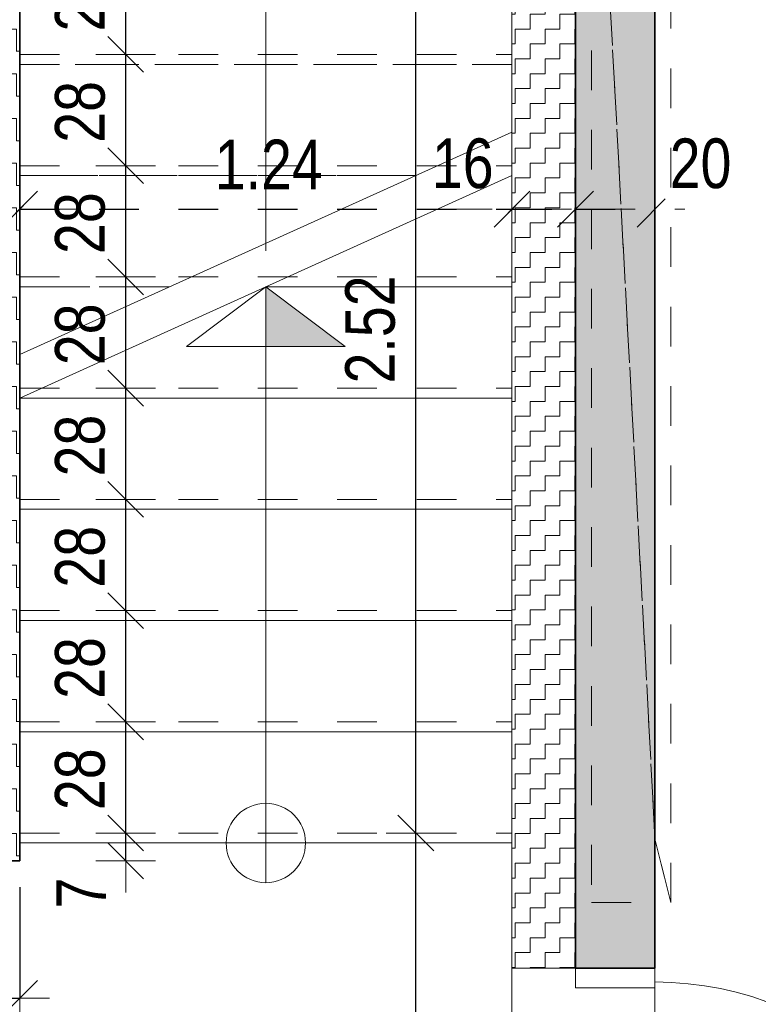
# Model space of a CAD drawing. Header units: metres. Extents: x -75 to 65, y -68 to 92.
# Tile 23 of 32: x 13.45 to 15.31, y 7.33 to 9.81. Entities that reach past the tile are written whole.
import ezdxf

# ---------------------------------------------------------------- set-up
doc = ezdxf.new("R2010")
doc.units = ezdxf.units.M
doc.header["$LTSCALE"] = 0.1
doc.header["$PDMODE"] = 65
for name, pattern in [('AUSGEZOGEN', [0]), ('STRICHLINIE_S4', [0.275, 0.175, -0.05, 0, -0.05]), ('VERDECKT2_S2', [0.165, 0.125, -0.04])]:
    doc.linetypes.add(name, pattern=pattern)
for name, color, linetype in [('XR$1$010 Murs extérieurs', 7, 'Continuous'), ('XR$1$010 Murs extérieurs – Hachures des composants', 7, 'Continuous'), ('XR$1$010 Murs extérieurs – Lignes de séparation des couches', 7, 'Continuous'), ('XR$1$010 Portes', 7, 'Continuous'), ('XR$1$055 Escaliers', 7, 'Continuous'), ('XR$1$056 Ascenseur', 7, 'Continuous'), ('XR$1$065 Mobilier installé', 7, 'Continuous'), ('XR$1$080 Définition des locaux – Contour', 7, 'Continuous'), ('XR$2$200 Lignes de coupe', 7, 'Continuous')]:
    doc.layers.add(name, color=color, linetype=linetype)
doc.layers.add('XR$2$STANDARD_1', color=7, linetype='Continuous', lineweight=25)
doc.styles.add('ARIAL', font='arial.ttf')
doc.dimstyles.new('DIMSTYLE_3', dxfattribs={"dimtxt": 0.125, "dimasz": 0.15, "dimexe": 0, "dimexo": 0, "dimgap": 0.0625, "dimtad": 2, "dimrnd": 0.005, "dimzin": 4, "dimdsep": 46, "dimtxsty": 'ARIAL', "dimblk1": 'ALL_ML_STRICH', "dimblk2": 'ALL_ML_STRICH', "dimsah": 1, "dimcen": 0, "dimclrd": 7, "dimclre": 7, "dimclrt": 7, "dimadec": 0, "dimazin": 0, "dimtfac": 1, "dimtdec": 0, "dimtix": 1, "dimtmove": 2, "dimatfit": 3, "dimfxl": 0, "dimtzin": 0, "dimlwd": 0, "dimlwe": 18, "dimarcsym": 0})
doc.dimstyles.new('DIMSTYLE_6', dxfattribs={"dimtxt": 0.125, "dimasz": 0.15, "dimexe": 0, "dimexo": 0, "dimgap": 0.0625, "dimtad": 2, "dimdec": 1, "dimlfac": 100, "dimrnd": 0.5, "dimzin": 4, "dimdsep": 46, "dimtxsty": 'ARIAL', "dimblk1": 'ALL_ML_STRICH', "dimblk2": 'ALL_ML_STRICH', "dimsah": 1, "dimcen": 0, "dimclrd": 7, "dimclre": 7, "dimclrt": 7, "dimadec": 0, "dimazin": 0, "dimtfac": 1, "dimtdec": 0, "dimtix": 1, "dimtmove": 2, "dimatfit": 3, "dimfxl": 0, "dimtzin": 0, "dimlwd": 0, "dimlwe": 18, "dimarcsym": 0})
doc.dimstyles.new('DIMSTYLE_7', dxfattribs={"dimtxt": 0.125, "dimasz": 0.15, "dimexe": 0, "dimexo": 0, "dimgap": 0.0625, "dimtad": 2, "dimdec": 1, "dimlfac": 100, "dimrnd": 0.5, "dimzin": 4, "dimdsep": 46, "dimtxsty": 'ARIAL', "dimblk1": 'ALL_ML_STRICH', "dimblk2": 'ALL_ML_STRICH', "dimsah": 1, "dimcen": 0, "dimclrd": 7, "dimclre": 7, "dimclrt": 7, "dimadec": 0, "dimazin": 0, "dimtfac": 1, "dimtdec": 0, "dimtix": 1, "dimtmove": 2, "dimatfit": 3, "dimfxl": 0, "dimtvp": 1.2, "dimtzin": 0, "dimlwd": 0, "dimlwe": 18, "dimarcsym": 0})
pattern_1 = [(0, (0.1125, 0.1125), (0.05625, 0.05625), [0.05625, -0.05625]), (90, (0.1125, 0.1125), (-0.05625, 0.05625), [0.05625, -0.05625])]

# ---------------------------------------------------------------- blocks, each defined once
blk = doc.blocks.new('ALL_ML_STRICH')
at = {"color": 0, "linetype": 'ByBlock', "lineweight": -2}
for p, q in [((0, -0.5), (0, 0.5)), ((-0.3, -0.3), (0.3, 0.3)), ((-1, 0), (0.5, 0))]:
    blk.add_line(p, q, dxfattribs=at)
blk = doc.blocks.new('*D86')
at = {"layer": 'DEFPOINTS', "color": 7, "linetype": 'AUSGEZOGEN', "lineweight": 18, "transparency": 16777216}
for p in [(14.5006, 7.7635), (14.4497, 6.2735), (14.5173, 6.2735)]:
    blk.add_point(p, dxfattribs=at)
at = {"layer": 'XR$2$STANDARD_1', "color": 7, "linetype": 'AUSGEZOGEN', "lineweight": -2, "transparency": 16777216}
for p, q in [((14.4497, 7.7635), (14.4497, 7.7635)), ((14.4497, 6.2735), (14.4497, 7.7635)), ((14.4497, 6.2735), (14.4497, 6.2735))]:
    blk.add_line(p, q, dxfattribs=at)
at = {"layer": 'XR$2$STANDARD_1', "color": 7, "linetype": 'AUSGEZOGEN', "lineweight": 18, "transparency": 16777216, "xscale": 0.15, "yscale": 0.15, "zscale": 0.15}
for p, rotation in [((14.4497, 7.7635), 90), ((14.4497, 6.2735), 270)]:
    blk.add_blockref('ALL_ML_STRICH', p, dxfattribs=dict(at, rotation=rotation))
at = {"layer": 'XR$2$STANDARD_1', "color": 7, "linetype": 'AUSGEZOGEN', "lineweight": 18, "transparency": 16777216, "insert": (14.3351, 7.0256), "char_height": 0.125, "width": 0.4, "attachment_point": 5, "rotation": 90, "style": 'ARIAL'}
blk.add_mtext('\\W0.80;\\A1;{\\A1;{1.49\\H0.082500;\\S^ ;}}', dxfattribs=at)
blk = doc.blocks.new('*D87')
at = {"layer": 'DEFPOINTS', "color": 7, "linetype": 'AUSGEZOGEN', "lineweight": 18, "transparency": 16777216}
for p in [(14.6747, 10.2835), (14.4497, 7.7635), (14.5006, 7.7635)]:
    blk.add_point(p, dxfattribs=at)
at = {"layer": 'XR$2$STANDARD_1', "color": 7, "linetype": 'AUSGEZOGEN', "lineweight": -2, "transparency": 16777216}
for p, q in [((14.4497, 10.2835), (14.4497, 10.2835)), ((14.4497, 7.7635), (14.4497, 10.2835)), ((14.4497, 7.7635), (14.4497, 7.7635))]:
    blk.add_line(p, q, dxfattribs=at)
at = {"layer": 'XR$2$STANDARD_1', "color": 7, "linetype": 'AUSGEZOGEN', "lineweight": 18, "transparency": 16777216, "xscale": 0.15, "yscale": 0.15, "zscale": 0.15}
for p, rotation in [((14.4497, 10.2835), 90), ((14.4497, 7.7635), 270)]:
    blk.add_blockref('ALL_ML_STRICH', p, dxfattribs=dict(at, rotation=rotation))
at = {"layer": 'XR$2$STANDARD_1', "color": 7, "linetype": 'AUSGEZOGEN', "lineweight": 18, "transparency": 16777216, "insert": (14.3351, 9.0312), "char_height": 0.125, "width": 0.4, "attachment_point": 5, "rotation": 90, "style": 'ARIAL'}
blk.add_mtext('\\W0.80;\\A1;{\\A1;{2.52\\H0.082500;\\S^ ;}}', dxfattribs=at)
blk = doc.blocks.new('*D101')
at = {"layer": 'DEFPOINTS', "color": 7, "linetype": 'AUSGEZOGEN', "lineweight": 18, "transparency": 16777216}
for p in [(12.8818, 7.5135), (13.4518, 7.3826), (12.8818, 7.3476)]:
    blk.add_point(p, dxfattribs=at)
at = {"layer": 'XR$2$STANDARD_1', "color": 7, "linetype": 'AUSGEZOGEN', "lineweight": -2, "transparency": 16777216}
for p, q in [((12.8818, 7.6274), (12.8818, 7.3476)), ((13.4518, 7.6274), (13.4518, 7.3476)), ((12.8818, 7.3476), (13.4518, 7.3476))]:
    blk.add_line(p, q, dxfattribs=at)
at = {"layer": 'XR$2$STANDARD_1', "color": 7, "linetype": 'AUSGEZOGEN', "lineweight": 18, "transparency": 16777216, "xscale": 0.15, "yscale": 0.15, "zscale": 0.15, "rotation": 180}
blk.add_blockref('ALL_ML_STRICH', (12.8818, 7.3476), dxfattribs=at)
at = {"layer": 'XR$2$STANDARD_1', "color": 7, "linetype": 'AUSGEZOGEN', "lineweight": 18, "transparency": 16777216, "xscale": 0.15, "yscale": 0.15, "zscale": 0.15}
blk.add_blockref('ALL_ML_STRICH', (13.4518, 7.3476), dxfattribs=at)
at = {"layer": 'XR$2$STANDARD_1', "color": 7, "linetype": 'AUSGEZOGEN', "lineweight": 18, "transparency": 16777216, "insert": (13.1622, 7.4622), "char_height": 0.125, "width": 0.4, "attachment_point": 5, "style": 'ARIAL'}
blk.add_mtext('\\W0.80;\\A1;{\\A1;{57\\H0.082500;\\S^ ;}}', dxfattribs=at)
blk = doc.blocks.new('*D174')
at = {"layer": 'DEFPOINTS', "color": 7, "linetype": 'STRICHLINIE_S4', "lineweight": 18, "transparency": 16777216}
for p in [(13.4518, 9.369), (13.2518, 9.334), (13.2518, 9.299)]:
    blk.add_point(p, dxfattribs=at)
at = {"layer": 'XR$2$STANDARD_1', "color": 7, "linetype": 'AUSGEZOGEN', "lineweight": -2, "transparency": 16777216}
for p, q in [((13.2518, 9.334), (13.2518, 9.334)), ((13.4518, 9.334), (13.4518, 9.334))]:
    blk.add_line(p, q, dxfattribs=at)
at = {"layer": 'XR$2$STANDARD_1', "color": 7, "linetype": 'STRICHLINIE_S4', "lineweight": -2, "transparency": 16777216}
blk.add_line((13.2518, 9.334), (13.4518, 9.334), dxfattribs=at)
at = {"layer": 'XR$2$STANDARD_1', "color": 7, "linetype": 'STRICHLINIE_S4', "lineweight": 18, "transparency": 16777216, "xscale": 0.15, "yscale": 0.15, "zscale": 0.15, "rotation": 180}
blk.add_blockref('ALL_ML_STRICH', (13.2518, 9.334), dxfattribs=at)
at = {"layer": 'XR$2$STANDARD_1', "color": 7, "linetype": 'STRICHLINIE_S4', "lineweight": 18, "transparency": 16777216, "xscale": 0.15, "yscale": 0.15, "zscale": 0.15}
blk.add_blockref('ALL_ML_STRICH', (13.4518, 9.334), dxfattribs=at)
at = {"layer": 'XR$2$STANDARD_1', "color": 7, "linetype": 'STRICHLINIE_S4', "lineweight": 18, "transparency": 16777216, "insert": (13.1281, 9.4486), "char_height": 0.125, "width": 0.4, "attachment_point": 5, "style": 'ARIAL'}
blk.add_mtext('\\W0.80;\\A1;{\\A1;{20\\H0.082500;\\S^ ;}}', dxfattribs=at)
blk = doc.blocks.new('*D175')
at = {"layer": 'DEFPOINTS', "color": 7, "linetype": 'STRICHLINIE_S4', "lineweight": 18, "transparency": 16777216}
for p in [(13.4518, 9.369), (14.6918, 9.369), (13.4518, 9.334)]:
    blk.add_point(p, dxfattribs=at)
at = {"layer": 'XR$2$STANDARD_1', "color": 7, "linetype": 'AUSGEZOGEN', "lineweight": -2, "transparency": 16777216}
for p, q in [((13.4518, 9.334), (13.4518, 9.334)), ((14.6918, 9.334), (14.6918, 9.334))]:
    blk.add_line(p, q, dxfattribs=at)
at = {"layer": 'XR$2$STANDARD_1', "color": 7, "linetype": 'STRICHLINIE_S4', "lineweight": -2, "transparency": 16777216}
blk.add_line((13.4518, 9.334), (14.6918, 9.334), dxfattribs=at)
at = {"layer": 'XR$2$STANDARD_1', "color": 7, "linetype": 'STRICHLINIE_S4', "lineweight": 18, "transparency": 16777216, "xscale": 0.15, "yscale": 0.15, "zscale": 0.15, "rotation": 180}
blk.add_blockref('ALL_ML_STRICH', (13.4518, 9.334), dxfattribs=at)
at = {"layer": 'XR$2$STANDARD_1', "color": 7, "linetype": 'STRICHLINIE_S4', "lineweight": 18, "transparency": 16777216, "xscale": 0.15, "yscale": 0.15, "zscale": 0.15}
blk.add_blockref('ALL_ML_STRICH', (14.6918, 9.334), dxfattribs=at)
at = {"layer": 'XR$2$STANDARD_1', "color": 7, "linetype": 'STRICHLINIE_S4', "lineweight": 18, "transparency": 16777216, "insert": (14.0792, 9.4465), "char_height": 0.125, "width": 0.4, "attachment_point": 5, "style": 'ARIAL'}
blk.add_mtext('\\W0.80;\\A1;{\\A1;{1.24\\H0.082500;\\S^ ;}}', dxfattribs=at)
blk = doc.blocks.new('*D176')
at = {"layer": 'DEFPOINTS', "color": 7, "linetype": 'STRICHLINIE_S4', "lineweight": 18, "transparency": 16777216}
for p in [(14.6918, 9.369), (14.8518, 9.369), (14.6918, 9.334)]:
    blk.add_point(p, dxfattribs=at)
at = {"layer": 'XR$2$STANDARD_1', "color": 7, "linetype": 'AUSGEZOGEN', "lineweight": -2, "transparency": 16777216}
for p, q in [((14.6918, 9.334), (14.6918, 9.334)), ((14.8518, 9.334), (14.8518, 9.334))]:
    blk.add_line(p, q, dxfattribs=at)
at = {"layer": 'XR$2$STANDARD_1', "color": 7, "linetype": 'STRICHLINIE_S4', "lineweight": -2, "transparency": 16777216}
blk.add_line((14.6918, 9.334), (14.8518, 9.334), dxfattribs=at)
at = {"layer": 'XR$2$STANDARD_1', "color": 7, "linetype": 'STRICHLINIE_S4', "lineweight": 18, "transparency": 16777216, "xscale": 0.15, "yscale": 0.15, "zscale": 0.15, "rotation": 180}
blk.add_blockref('ALL_ML_STRICH', (14.6918, 9.334), dxfattribs=at)
at = {"layer": 'XR$2$STANDARD_1', "color": 7, "linetype": 'STRICHLINIE_S4', "lineweight": 18, "transparency": 16777216, "xscale": 0.15, "yscale": 0.15, "zscale": 0.15}
blk.add_blockref('ALL_ML_STRICH', (14.8518, 9.334), dxfattribs=at)
at = {"layer": 'XR$2$STANDARD_1', "color": 7, "linetype": 'STRICHLINIE_S4', "lineweight": 18, "transparency": 16777216, "insert": (14.5678, 9.4486), "char_height": 0.125, "width": 0.4, "attachment_point": 5, "style": 'ARIAL'}
blk.add_mtext('\\W0.80;\\A1;{\\A1;{16\\H0.082500;\\S^ ;}}', dxfattribs=at)
blk = doc.blocks.new('*D177')
at = {"layer": 'DEFPOINTS', "color": 7, "linetype": 'STRICHLINIE_S4', "lineweight": 18, "transparency": 16777216}
for p in [(14.8518, 9.369), (15.0518, 9.3569), (14.8518, 9.334)]:
    blk.add_point(p, dxfattribs=at)
at = {"layer": 'XR$2$STANDARD_1', "color": 7, "linetype": 'AUSGEZOGEN', "lineweight": -2, "transparency": 16777216}
for p, q in [((14.8518, 9.334), (14.8518, 9.334)), ((15.0518, 9.334), (15.0518, 9.334))]:
    blk.add_line(p, q, dxfattribs=at)
at = {"layer": 'XR$2$STANDARD_1', "color": 7, "linetype": 'STRICHLINIE_S4', "lineweight": -2, "transparency": 16777216}
blk.add_line((14.8518, 9.334), (15.0518, 9.334), dxfattribs=at)
at = {"layer": 'XR$2$STANDARD_1', "color": 7, "linetype": 'STRICHLINIE_S4', "lineweight": 18, "transparency": 16777216, "xscale": 0.15, "yscale": 0.15, "zscale": 0.15, "rotation": 180}
blk.add_blockref('ALL_ML_STRICH', (14.8518, 9.334), dxfattribs=at)
at = {"layer": 'XR$2$STANDARD_1', "color": 7, "linetype": 'STRICHLINIE_S4', "lineweight": 18, "transparency": 16777216, "xscale": 0.15, "yscale": 0.15, "zscale": 0.15}
blk.add_blockref('ALL_ML_STRICH', (15.0518, 9.334), dxfattribs=at)
at = {"layer": 'XR$2$STANDARD_1', "color": 7, "linetype": 'STRICHLINIE_S4', "lineweight": 18, "transparency": 16777216, "insert": (15.1668, 9.4486), "char_height": 0.125, "width": 0.4, "attachment_point": 5, "style": 'ARIAL'}
blk.add_mtext('\\W0.80;\\A1;{\\A1;{20\\H0.082500;\\S^ ;}}', dxfattribs=at)
blk = doc.blocks.new('*D178')
at = {"layer": 'DEFPOINTS', "color": 7, "linetype": 'AUSGEZOGEN', "lineweight": 18, "transparency": 16777216}
for p in [(13.743, 7.7635), (13.7188, 7.6935), (13.743, 7.6935)]:
    blk.add_point(p, dxfattribs=at)
at = {"layer": 'XR$2$STANDARD_1', "color": 7, "linetype": 'AUSGEZOGEN', "lineweight": -2, "transparency": 16777216}
for p, q in [((13.7188, 7.7635), (13.7188, 7.7635)), ((13.7188, 7.6935), (13.7188, 7.7635)), ((13.7188, 7.6935), (13.7188, 7.6935))]:
    blk.add_line(p, q, dxfattribs=at)
at = {"layer": 'XR$2$STANDARD_1', "color": 7, "linetype": 'AUSGEZOGEN', "lineweight": 18, "transparency": 16777216, "xscale": 0.15, "yscale": 0.15, "zscale": 0.15}
for p, rotation in [((13.7188, 7.6935), 270), ((13.7188, 7.7635), 90)]:
    blk.add_blockref('ALL_ML_STRICH', p, dxfattribs=dict(at, rotation=rotation))
at = {"layer": 'XR$2$STANDARD_1', "color": 7, "linetype": 'AUSGEZOGEN', "lineweight": 18, "transparency": 16777216, "insert": (13.6063, 7.6122), "char_height": 0.125, "width": 0.3, "attachment_point": 5, "rotation": 90, "style": 'ARIAL'}
blk.add_mtext('\\W0.80;\\A1;{\\A1;{7\\H0.082500;\\S^ ;}}', dxfattribs=at)
blk = doc.blocks.new('*D179')
at = {"layer": 'DEFPOINTS', "color": 7, "linetype": 'AUSGEZOGEN', "lineweight": 18, "transparency": 16777216}
for p in [(13.7188, 8.0435), (13.7188, 7.7635), (13.743, 7.7635)]:
    blk.add_point(p, dxfattribs=at)
at = {"layer": 'XR$2$STANDARD_1', "color": 7, "linetype": 'AUSGEZOGEN', "lineweight": -2, "transparency": 16777216}
for p, q in [((13.7188, 8.0435), (13.7188, 8.0435)), ((13.7188, 7.7635), (13.7188, 8.0435)), ((13.7188, 7.7635), (13.7188, 7.7635))]:
    blk.add_line(p, q, dxfattribs=at)
at = {"layer": 'XR$2$STANDARD_1', "color": 7, "linetype": 'AUSGEZOGEN', "lineweight": 18, "transparency": 16777216, "xscale": 0.15, "yscale": 0.15, "zscale": 0.15}
for p, rotation in [((13.7188, 8.0435), 90), ((13.7188, 7.7635), 270)]:
    blk.add_blockref('ALL_ML_STRICH', p, dxfattribs=dict(at, rotation=rotation))
at = {"layer": 'XR$2$STANDARD_1', "color": 7, "linetype": 'AUSGEZOGEN', "lineweight": 18, "transparency": 16777216, "insert": (13.6042, 7.8989), "char_height": 0.125, "width": 0.4, "attachment_point": 5, "rotation": 90, "style": 'ARIAL'}
blk.add_mtext('\\W0.80;\\A1;{\\A1;{28\\H0.082500;\\S^ ;}}', dxfattribs=at)
blk = doc.blocks.new('*D180')
at = {"layer": 'DEFPOINTS', "color": 7, "linetype": 'AUSGEZOGEN', "lineweight": 18, "transparency": 16777216}
for p in [(13.743, 8.3235), (13.7188, 8.0435), (13.7188, 8.0435)]:
    blk.add_point(p, dxfattribs=at)
at = {"layer": 'XR$2$STANDARD_1', "color": 7, "linetype": 'AUSGEZOGEN', "lineweight": -2, "transparency": 16777216}
for p, q in [((13.7188, 8.3235), (13.7188, 8.3235)), ((13.7188, 8.0435), (13.7188, 8.3235)), ((13.7188, 8.0435), (13.7188, 8.0435))]:
    blk.add_line(p, q, dxfattribs=at)
at = {"layer": 'XR$2$STANDARD_1', "color": 7, "linetype": 'AUSGEZOGEN', "lineweight": 18, "transparency": 16777216, "xscale": 0.15, "yscale": 0.15, "zscale": 0.15}
for p, rotation in [((13.7188, 8.3235), 90), ((13.7188, 8.0435), 270)]:
    blk.add_blockref('ALL_ML_STRICH', p, dxfattribs=dict(at, rotation=rotation))
at = {"layer": 'XR$2$STANDARD_1', "color": 7, "linetype": 'AUSGEZOGEN', "lineweight": 18, "transparency": 16777216, "insert": (13.6042, 8.1789), "char_height": 0.125, "width": 0.4, "attachment_point": 5, "rotation": 90, "style": 'ARIAL'}
blk.add_mtext('\\W0.80;\\A1;{\\A1;{28\\H0.082500;\\S^ ;}}', dxfattribs=at)
blk = doc.blocks.new('*D181')
at = {"layer": 'DEFPOINTS', "color": 7, "linetype": 'AUSGEZOGEN', "lineweight": 18, "transparency": 16777216}
for p in [(13.7869, 8.6035), (13.7188, 8.3235), (13.743, 8.3235)]:
    blk.add_point(p, dxfattribs=at)
at = {"layer": 'XR$2$STANDARD_1', "color": 7, "linetype": 'AUSGEZOGEN', "lineweight": -2, "transparency": 16777216}
for p, q in [((13.7188, 8.6035), (13.7188, 8.6035)), ((13.7188, 8.3235), (13.7188, 8.6035)), ((13.7188, 8.3235), (13.7188, 8.3235))]:
    blk.add_line(p, q, dxfattribs=at)
at = {"layer": 'XR$2$STANDARD_1', "color": 7, "linetype": 'AUSGEZOGEN', "lineweight": 18, "transparency": 16777216, "xscale": 0.15, "yscale": 0.15, "zscale": 0.15}
for p, rotation in [((13.7188, 8.6035), 90), ((13.7188, 8.3235), 270)]:
    blk.add_blockref('ALL_ML_STRICH', p, dxfattribs=dict(at, rotation=rotation))
at = {"layer": 'XR$2$STANDARD_1', "color": 7, "linetype": 'AUSGEZOGEN', "lineweight": 18, "transparency": 16777216, "insert": (13.6042, 8.4589), "char_height": 0.125, "width": 0.4, "attachment_point": 5, "rotation": 90, "style": 'ARIAL'}
blk.add_mtext('\\W0.80;\\A1;{\\A1;{28\\H0.082500;\\S^ ;}}', dxfattribs=at)
blk = doc.blocks.new('*D182')
at = {"layer": 'DEFPOINTS', "color": 7, "linetype": 'AUSGEZOGEN', "lineweight": 18, "transparency": 16777216}
for p in [(13.7188, 8.8835), (13.7188, 8.6035), (13.7869, 8.6035)]:
    blk.add_point(p, dxfattribs=at)
at = {"layer": 'XR$2$STANDARD_1', "color": 7, "linetype": 'AUSGEZOGEN', "lineweight": -2, "transparency": 16777216}
for p, q in [((13.7188, 8.8835), (13.7188, 8.8835)), ((13.7188, 8.6035), (13.7188, 8.8835)), ((13.7188, 8.6035), (13.7188, 8.6035))]:
    blk.add_line(p, q, dxfattribs=at)
at = {"layer": 'XR$2$STANDARD_1', "color": 7, "linetype": 'AUSGEZOGEN', "lineweight": 18, "transparency": 16777216, "xscale": 0.15, "yscale": 0.15, "zscale": 0.15}
for p, rotation in [((13.7188, 8.8835), 90), ((13.7188, 8.6035), 270)]:
    blk.add_blockref('ALL_ML_STRICH', p, dxfattribs=dict(at, rotation=rotation))
at = {"layer": 'XR$2$STANDARD_1', "color": 7, "linetype": 'AUSGEZOGEN', "lineweight": 18, "transparency": 16777216, "insert": (13.6042, 8.7389), "char_height": 0.125, "width": 0.4, "attachment_point": 5, "rotation": 90, "style": 'ARIAL'}
blk.add_mtext('\\W0.80;\\A1;{\\A1;{28\\H0.082500;\\S^ ;}}', dxfattribs=at)
blk = doc.blocks.new('*D183')
at = {"layer": 'DEFPOINTS', "color": 7, "linetype": 'AUSGEZOGEN', "lineweight": 18, "transparency": 16777216}
for p in [(13.6999, 9.1635), (13.7188, 8.8835), (13.7188, 8.8835)]:
    blk.add_point(p, dxfattribs=at)
at = {"layer": 'XR$2$STANDARD_1', "color": 7, "linetype": 'AUSGEZOGEN', "lineweight": -2, "transparency": 16777216}
for p, q in [((13.7188, 9.1635), (13.7188, 9.1635)), ((13.7188, 8.8835), (13.7188, 9.1635)), ((13.7188, 8.8835), (13.7188, 8.8835))]:
    blk.add_line(p, q, dxfattribs=at)
at = {"layer": 'XR$2$STANDARD_1', "color": 7, "linetype": 'AUSGEZOGEN', "lineweight": 18, "transparency": 16777216, "xscale": 0.15, "yscale": 0.15, "zscale": 0.15}
for p, rotation in [((13.7188, 9.1635), 90), ((13.7188, 8.8835), 270)]:
    blk.add_blockref('ALL_ML_STRICH', p, dxfattribs=dict(at, rotation=rotation))
at = {"layer": 'XR$2$STANDARD_1', "color": 7, "linetype": 'AUSGEZOGEN', "lineweight": 18, "transparency": 16777216, "insert": (13.6042, 9.0189), "char_height": 0.125, "width": 0.4, "attachment_point": 5, "rotation": 90, "style": 'ARIAL'}
blk.add_mtext('\\W0.80;\\A1;{\\A1;{28\\H0.082500;\\S^ ;}}', dxfattribs=at)
blk = doc.blocks.new('*D184')
at = {"layer": 'DEFPOINTS', "color": 7, "linetype": 'AUSGEZOGEN', "lineweight": 18, "transparency": 16777216}
for p in [(13.7538, 9.4435), (13.6999, 9.1635), (13.7188, 9.1635)]:
    blk.add_point(p, dxfattribs=at)
at = {"layer": 'XR$2$STANDARD_1', "color": 7, "linetype": 'AUSGEZOGEN', "lineweight": -2, "transparency": 16777216}
for p, q in [((13.7188, 9.4435), (13.7188, 9.4435)), ((13.7188, 9.1635), (13.7188, 9.4435)), ((13.7188, 9.1635), (13.7188, 9.1635))]:
    blk.add_line(p, q, dxfattribs=at)
at = {"layer": 'XR$2$STANDARD_1', "color": 7, "linetype": 'AUSGEZOGEN', "lineweight": 18, "transparency": 16777216, "xscale": 0.15, "yscale": 0.15, "zscale": 0.15}
for p, rotation in [((13.7188, 9.4435), 90), ((13.7188, 9.1635), 270)]:
    blk.add_blockref('ALL_ML_STRICH', p, dxfattribs=dict(at, rotation=rotation))
at = {"layer": 'XR$2$STANDARD_1', "color": 7, "linetype": 'AUSGEZOGEN', "lineweight": 18, "transparency": 16777216, "insert": (13.6042, 9.2989), "char_height": 0.125, "width": 0.4, "attachment_point": 5, "rotation": 90, "style": 'ARIAL'}
blk.add_mtext('\\W0.80;\\A1;{\\A1;{28\\H0.082500;\\S^ ;}}', dxfattribs=at)
blk = doc.blocks.new('*D185')
at = {"layer": 'DEFPOINTS', "color": 7, "linetype": 'AUSGEZOGEN', "lineweight": 18, "transparency": 16777216}
for p in [(13.7639, 9.7235), (13.7188, 9.4435), (13.7538, 9.4435)]:
    blk.add_point(p, dxfattribs=at)
at = {"layer": 'XR$2$STANDARD_1', "color": 7, "linetype": 'AUSGEZOGEN', "lineweight": -2, "transparency": 16777216}
for p, q in [((13.7188, 9.7235), (13.7188, 9.7235)), ((13.7188, 9.4435), (13.7188, 9.7235)), ((13.7188, 9.4435), (13.7188, 9.4435))]:
    blk.add_line(p, q, dxfattribs=at)
at = {"layer": 'XR$2$STANDARD_1', "color": 7, "linetype": 'AUSGEZOGEN', "lineweight": 18, "transparency": 16777216, "xscale": 0.15, "yscale": 0.15, "zscale": 0.15}
for p, rotation in [((13.7188, 9.7235), 90), ((13.7188, 9.4435), 270)]:
    blk.add_blockref('ALL_ML_STRICH', p, dxfattribs=dict(at, rotation=rotation))
at = {"layer": 'XR$2$STANDARD_1', "color": 7, "linetype": 'AUSGEZOGEN', "lineweight": 18, "transparency": 16777216, "insert": (13.6042, 9.5789), "char_height": 0.125, "width": 0.4, "attachment_point": 5, "rotation": 90, "style": 'ARIAL'}
blk.add_mtext('\\W0.80;\\A1;{\\A1;{28\\H0.082500;\\S^ ;}}', dxfattribs=at)
blk = doc.blocks.new('*D186')
at = {"layer": 'DEFPOINTS', "color": 7, "linetype": 'AUSGEZOGEN', "lineweight": 18, "transparency": 16777216}
for p in [(13.7538, 10.0035), (13.7188, 9.7235), (13.7639, 9.7235)]:
    blk.add_point(p, dxfattribs=at)
at = {"layer": 'XR$2$STANDARD_1', "color": 7, "linetype": 'AUSGEZOGEN', "lineweight": -2, "transparency": 16777216}
for p, q in [((13.7188, 10.0035), (13.7188, 10.0035)), ((13.7188, 9.7235), (13.7188, 10.0035)), ((13.7188, 9.7235), (13.7188, 9.7235))]:
    blk.add_line(p, q, dxfattribs=at)
at = {"layer": 'XR$2$STANDARD_1', "color": 7, "linetype": 'AUSGEZOGEN', "lineweight": 18, "transparency": 16777216, "xscale": 0.15, "yscale": 0.15, "zscale": 0.15}
for p, rotation in [((13.7188, 10.0035), 90), ((13.7188, 9.7235), 270)]:
    blk.add_blockref('ALL_ML_STRICH', p, dxfattribs=dict(at, rotation=rotation))
at = {"layer": 'XR$2$STANDARD_1', "color": 7, "linetype": 'AUSGEZOGEN', "lineweight": 18, "transparency": 16777216, "insert": (13.6042, 9.8589), "char_height": 0.125, "width": 0.4, "attachment_point": 5, "rotation": 90, "style": 'ARIAL'}
blk.add_mtext('\\W0.80;\\A1;{\\A1;{28\\H0.082500;\\S^ ;}}', dxfattribs=at)

msp = doc.modelspace()

# ---------------------------------------------------------------- hatches: boundary and pattern name
at = {"layer": 'XR$1$010 Murs extérieurs – Hachures des composants', "linetype": 'AUSGEZOGEN', "lineweight": 13, "transparency": 33554687}
h = msp.add_hatch(dxfattribs=at)
h.set_pattern_fill('MUSTER', scale=0.05625, style=0, pattern_type=2)
h.set_pattern_definition(pattern_1)
h.paths.add_polyline_path([(10.0518, 10.8257), (10.0713, 10.8035), (14.8323, 10.8035), (14.8518, 10.8257), (14.8518, 7.4235), (15.0518, 7.4235), (15.0518, 10.8035), (15.9518, 10.8035), (15.9518, 11.0535), (15.0518, 11.0535), (15.0518, 11.0535), (1.9918, 11.0535), (1.9918, 7.2135), (2.2418, 7.2135), (2.2418, 10.8035), (9.8518, 10.8035), (9.8518, 6.0735), (11.7518, 6.0735), (11.7518, 6.2735), (10.0518, 6.2735)], flags=0)
h = msp.add_hatch(dxfattribs=at)
h.set_pattern_fill('MUSTER', scale=0.0375, angle=90, style=0, pattern_type=2)
h.set_pattern_definition([(90, (-0.075, 0.075), (-0.0375, 0.0375), [0.0375, -0.0375]), (180, (-0.075, 0.075), (-0.0375, -0.0375), [0.0375, -0.0375])])
h.paths.add_polyline_path([(14.6918, 10.6435), (14.6918, 7.4235), (14.8518, 7.4235), (14.8518, 10.6435)], flags=0)
h = msp.add_hatch(dxfattribs=at)
h.set_pattern_fill('MUSTER', scale=0.05625, style=0, pattern_type=2)
h.set_pattern_definition(pattern_1)
h.paths.add_polyline_path([(13.2518, 9.8235), (13.2518, 7.8935), (13.4518, 7.8935), (13.4518, 9.8235)], flags=0)
h = msp.add_hatch(dxfattribs=at)
h.set_pattern_fill('MUSTER', scale=0.05625, style=0, pattern_type=2)
h.set_pattern_definition(pattern_1)
h.paths.add_polyline_path([(13.2518, 7.8935), (13.4518, 7.6935), (13.4518, 7.8935)], flags=0)
h = msp.add_hatch(dxfattribs=at)
h.set_pattern_fill('MUSTER', scale=0.05625, style=0, pattern_type=2)
h.set_pattern_definition(pattern_1)
h.paths.add_polyline_path([(13.2518, 7.6935), (13.4518, 7.6935), (13.2518, 7.8935)], flags=0)
at = {"layer": 'XR$1$055 Escaliers', "linetype": 'AUSGEZOGEN', "lineweight": 13, "true_color": 0x202020, "transparency": 33554687}
msp.add_hatch(color=250, dxfattribs=at).paths.add_polyline_path([(14.0718, 9.1385), (14.0718, 8.9885), (14.2718, 8.9885)])

# ---------------------------------------------------------------- linework, layer by layer
at = {"layer": 'XR$1$010 Murs extérieurs', "color": 7, "linetype": 'AUSGEZOGEN', "lineweight": 35, "transparency": 33554687}
for p, q in [((15.0518, 7.4235), (15.0518, 10.8035)), ((13.4518, 7.8935), (13.4518, 10.0235)), ((13.4518, 7.6935), (13.4518, 7.8935)), ((12.8818, 7.6935), (13.4518, 7.6935)), ((14.8518, 7.4235), (15.0518, 7.4235)), ((15.0518, 7.4235), (14.8518, 7.4235))]:
    msp.add_line(p, q, dxfattribs=at)
at = {"layer": 'XR$1$010 Murs extérieurs', "color": 7, "linetype": 'AUSGEZOGEN', "lineweight": 18, "transparency": 33554687}
for p, q in [((14.6918, 10.6435), (14.6918, 7.4235)), ((14.6918, 7.4235), (14.8518, 7.4235))]:
    msp.add_line(p, q, dxfattribs=at)
at = {"layer": 'XR$1$010 Murs extérieurs', "color": 7, "linetype": 'STRICHLINIE_S4', "lineweight": 18, "transparency": 33554687}
for p, q in [((13.4518, 9.7235), (14.6918, 9.7235)), ((13.4518, 9.4435), (14.6918, 9.4435))]:
    msp.add_line(p, q, dxfattribs=at)
at = {"layer": 'XR$1$010 Murs extérieurs', "color": 7, "linetype": 'STRICHLINIE_S4', "lineweight": 13, "transparency": 33554687}
msp.add_line((13.4518, 9.1635), (14.6918, 9.1635), dxfattribs=at)
at = {"layer": 'XR$1$010 Murs extérieurs', "color": 7, "linetype": 'VERDECKT2_S2', "lineweight": 13, "transparency": 33554687}
for p, q in [((13.4518, 8.8835), (14.6918, 8.8835)), ((13.4518, 8.6035), (14.6918, 8.6035)), ((13.4518, 8.3235), (14.6918, 8.3235)), ((13.4518, 8.0435), (14.6918, 8.0435)), ((13.4518, 7.7635), (14.6918, 7.7635))]:
    msp.add_line(p, q, dxfattribs=at)
at = {"layer": 'XR$1$010 Murs extérieurs – Lignes de séparation des couches', "color": 7, "linetype": 'AUSGEZOGEN', "lineweight": 35, "transparency": 33554687}
msp.add_line((14.8518, 10.6435), (14.8518, 7.4235), dxfattribs=at)
at = {"layer": 'XR$1$010 Portes', "color": 7, "linetype": 'AUSGEZOGEN', "lineweight": 13, "transparency": 33554687}
for p, q in [((14.8518, 7.4235), (14.8518, 7.3735)), ((15.0518, 7.4235), (14.8518, 7.4235)), ((15.0518, 7.3735), (15.0518, 7.4235)), ((14.8518, 7.3735), (15.0518, 7.3735))]:
    msp.add_line(p, q, dxfattribs=at)
at = {"layer": 'XR$1$010 Portes', "color": 7, "linetype": 'AUSGEZOGEN', "lineweight": 35, "transparency": 33554687}
msp.add_line((15.0518, 7.4235), (14.8518, 7.4235), dxfattribs=at)
msp.add_line((15.0518, 7.4235), (14.8518, 7.4235), dxfattribs=at)
at = {"layer": 'XR$1$010 Portes', "color": 7, "linetype": 'AUSGEZOGEN', "lineweight": 13, "transparency": 33554687}
msp.add_arc((15.0518, 6.5685), 0.82, 0, 90, dxfattribs=at)
at = {"layer": 'XR$1$055 Escaliers', "color": 7, "linetype": 'AUSGEZOGEN', "lineweight": 18, "transparency": 33554687}
for p, q in [((13.4518, 9.9785), (13.4518, 9.6985)), ((14.0718, 9.2482), (14.0718, 9.9785)), ((14.6918, 9.6985), (14.6918, 9.9785)), ((13.4518, 9.6985), (13.4518, 9.4185)), ((14.6918, 9.5282), (14.6918, 9.6985)), ((13.4518, 9.4185), (13.4518, 9.1385)), ((14.6918, 9.1385), (14.6918, 9.4185)), ((14.0718, 9.1385), (13.8718, 8.9885)), ((14.0718, 8.0185), (14.0718, 9.1385)), ((14.0718, 8.9885), (14.0718, 9.1385)), ((14.0718, 9.1385), (14.0718, 8.9885)), ((14.2718, 8.9885), (14.0718, 9.1385)), ((14.6918, 8.8585), (14.6918, 9.1385)), ((13.8718, 8.9885), (14.0718, 8.9885)), ((14.0718, 8.9885), (14.2718, 8.9885)), ((13.4518, 8.8585), (13.4518, 8.5785)), ((14.6918, 8.5785), (14.6918, 8.8585)), ((13.4518, 8.5785), (13.4518, 8.2985)), ((14.6918, 8.2985), (14.6918, 8.5785)), ((13.4518, 8.2985), (13.4518, 8.0185)), ((14.6918, 8.0185), (14.6918, 8.2985)), ((13.4518, 8.0185), (13.4518, 7.7385)), ((14.0718, 7.7385), (14.0718, 8.0185)), ((14.6918, 7.7385), (14.6918, 8.0185)), ((14.0718, 7.6385), (14.0718, 7.8385)), ((13.9718, 7.7385), (14.1718, 7.7385))]:
    msp.add_line(p, q, dxfattribs=at)
at = {"layer": 'XR$1$055 Escaliers', "color": 7, "linetype": 'STRICHLINIE_S4', "lineweight": 18, "transparency": 33554687}
for p, q in [((14.6918, 9.6985), (13.4518, 9.6985)), ((13.4518, 9.6985), (14.6918, 9.6985)), ((14.4488, 9.4185), (13.4518, 9.4185)), ((13.4518, 9.4185), (14.4488, 9.4185)), ((13.8288, 9.1385), (13.4518, 9.1385)), ((13.4518, 9.1385), (13.8288, 9.1385))]:
    msp.add_line(p, q, dxfattribs=at)
at = {"layer": 'XR$1$055 Escaliers', "color": 7, "linetype": 'AUSGEZOGEN', "lineweight": 13, "transparency": 33554687}
for p, q in [((13.4518, 8.9682), (14.6918, 9.5282)), ((13.4518, 8.8585), (14.6918, 9.4185)), ((14.6918, 9.1385), (14.0718, 9.1385)), ((14.0718, 9.1385), (14.6918, 9.1385)), ((14.6918, 8.8585), (13.4518, 8.8585)), ((13.4518, 8.8585), (14.6918, 8.8585)), ((14.6918, 8.5785), (13.4518, 8.5785)), ((13.4518, 8.5785), (14.6918, 8.5785)), ((14.6918, 8.2985), (13.4518, 8.2985)), ((13.4518, 8.2985), (14.6918, 8.2985)), ((14.6918, 8.0185), (13.4518, 8.0185)), ((13.4518, 8.0185), (14.6918, 8.0185)), ((13.4518, 7.7385), (14.6918, 7.7385))]:
    msp.add_line(p, q, dxfattribs=at)
at = {"layer": 'XR$1$055 Escaliers', "color": 7, "linetype": 'AUSGEZOGEN', "lineweight": 18, "transparency": 33554687}
for start, end in [(0, 180), (180, 0)]:
    msp.add_arc((14.0718, 7.7385), 0.1, start, end, dxfattribs=at)
at = {"layer": 'XR$1$056 Ascenseur', "color": 7, "linetype": 'AUSGEZOGEN', "lineweight": 18, "transparency": 33554687}
msp.add_line((15.0518, 6.5335), (15.0518, 7.3735), dxfattribs=at)
at = {"layer": 'XR$1$065 Mobilier installé', "color": 212, "linetype": 'VERDECKT2_S2', "lineweight": 13, "transparency": 33554687}
for p, q in [((14.8918, 10.7335), (15.052, 7.7487)), ((14.8918, 10.7335), (14.8918, 7.5885)), ((15.052, 7.7487), (14.8918, 10.7335)), ((15.0918, 7.5885), (15.0918, 10.7335)), ((15.052, 7.7487), (15.0918, 7.5885)), ((15.0918, 7.5885), (15.052, 7.7487)), ((14.8918, 7.5885), (15.0918, 7.5885))]:
    msp.add_line(p, q, dxfattribs=at)
at = {"layer": 'XR$1$080 Définition des locaux – Contour', "color": 51, "linetype": 'AUSGEZOGEN', "lineweight": 13, "transparency": 33554687}
for p, q in [((15.0518, 10.8035), (15.0518, 6.2235)), ((14.6918, 6.4335), (14.6918, 10.6435))]:
    msp.add_line(p, q, dxfattribs=at)
at = {"layer": 'XR$2$200 Lignes de coupe', "color": 7, "linetype": 'STRICHLINIE_S4', "lineweight": 13, "transparency": 33554687}
msp.add_line((14.0718, 13.7291), (14.0718, 9.1205), dxfattribs=at)

# ---------------------------------------------------------------- dimensions: what is measured, and where the dimension line sits
at = {"layer": 'XR$2$STANDARD_1', "color": 7, "linetype": 'AUSGEZOGEN', "lineweight": 18, "transparency": 33554687}
for base, p1, p2, dimstyle, picture, middle in [((14.4497, 10.2835), (14.4497, 7.7635), (14.4497, 10.2835), 'DIMSTYLE_3', '*D87', (14.3351, 9.0312)), ((13.7188, 10.0035), (13.7188, 9.7235), (13.7188, 10.0035), 'DIMSTYLE_7', '*D186', (13.6042, 9.8589)), ((13.7188, 9.7235), (13.7188, 9.4435), (13.7188, 9.7235), 'DIMSTYLE_7', '*D185', (13.6042, 9.5789)), ((13.7188, 9.4435), (13.7188, 9.1635), (13.7188, 9.4435), 'DIMSTYLE_7', '*D184', (13.6042, 9.2989)), ((13.7188, 9.1635), (13.7188, 8.8835), (13.7188, 9.1635), 'DIMSTYLE_7', '*D183', (13.6042, 9.0189)), ((13.7188, 8.8835), (13.7188, 8.6035), (13.7188, 8.8835), 'DIMSTYLE_7', '*D182', (13.6042, 8.7389)), ((13.7188, 8.6035), (13.7188, 8.3235), (13.7188, 8.6035), 'DIMSTYLE_7', '*D181', (13.6042, 8.4589)), ((13.7188, 8.3235), (13.7188, 8.0435), (13.7188, 8.3235), 'DIMSTYLE_7', '*D180', (13.6042, 8.1789)), ((13.7188, 8.0435), (13.7188, 7.7635), (13.7188, 8.0435), 'DIMSTYLE_7', '*D179', (13.6042, 7.8989)), ((13.7188, 7.7635), (13.7188, 7.6935), (13.7188, 7.7635), 'DIMSTYLE_7', '*D178', (13.6063, 7.6122)), ((14.4497, 7.7635), (14.4497, 6.2735), (14.4497, 7.7635), 'DIMSTYLE_3', '*D86', (14.3351, 7.0256))]:
    dim = msp.add_linear_dim(base=base, p1=p1, p2=p2, angle=90, dimstyle=dimstyle, override={"dimpost": '<>', "dimclrd": 7, "dimclre": 7, "dimclrt": 7, "dimlwd": 0, "dimlwe": 18}, dxfattribs=at)
    dim.commit()
    dim.dimension.update_dxf_attribs({"geometry": picture, "text_midpoint": middle, "dimtype": 160})
at = {"layer": 'XR$2$STANDARD_1', "color": 7, "linetype": 'STRICHLINIE_S4', "lineweight": 18, "transparency": 33554687}
for base, p1, p2, dimstyle, picture, middle in [((13.4518, 9.334), (13.2518, 9.334), (13.4518, 9.334), 'DIMSTYLE_7', '*D174', (13.1281, 9.4486)), ((14.6918, 9.334), (13.4518, 9.334), (14.6918, 9.334), 'DIMSTYLE_3', '*D175', (14.0792, 9.4465)), ((14.8518, 9.334), (14.6918, 9.334), (14.8518, 9.334), 'DIMSTYLE_7', '*D176', (14.5678, 9.4486)), ((15.0518, 9.334), (14.8518, 9.334), (15.0518, 9.334), 'DIMSTYLE_7', '*D177', (15.1668, 9.4486))]:
    dim = msp.add_linear_dim(base=base, p1=p1, p2=p2, dimstyle=dimstyle, override={"dimpost": '<>', "dimclrd": 7, "dimclre": 7, "dimclrt": 7, "dimlwd": 0, "dimlwe": 18}, dxfattribs=at)
    dim.commit()
    dim.dimension.update_dxf_attribs({"geometry": picture, "text_midpoint": middle, "dimtype": 160})
at = {"layer": 'XR$2$STANDARD_1', "color": 7, "linetype": 'AUSGEZOGEN', "lineweight": 18, "transparency": 33554687}
dim = msp.add_linear_dim(base=(13.4518, 7.3476), p1=(12.8818, 7.6274), p2=(13.4518, 7.6274), dimstyle='DIMSTYLE_6', override={"dimpost": '<>', "dimclrd": 7, "dimclre": 7, "dimclrt": 7, "dimlwd": 0, "dimlwe": 18}, dxfattribs=at)
dim.commit()
dim.dimension.update_dxf_attribs({"geometry": '*D101', "text_midpoint": (13.1622, 7.4622), "dimtype": 160})

doc.saveas('drawing.dxf')
